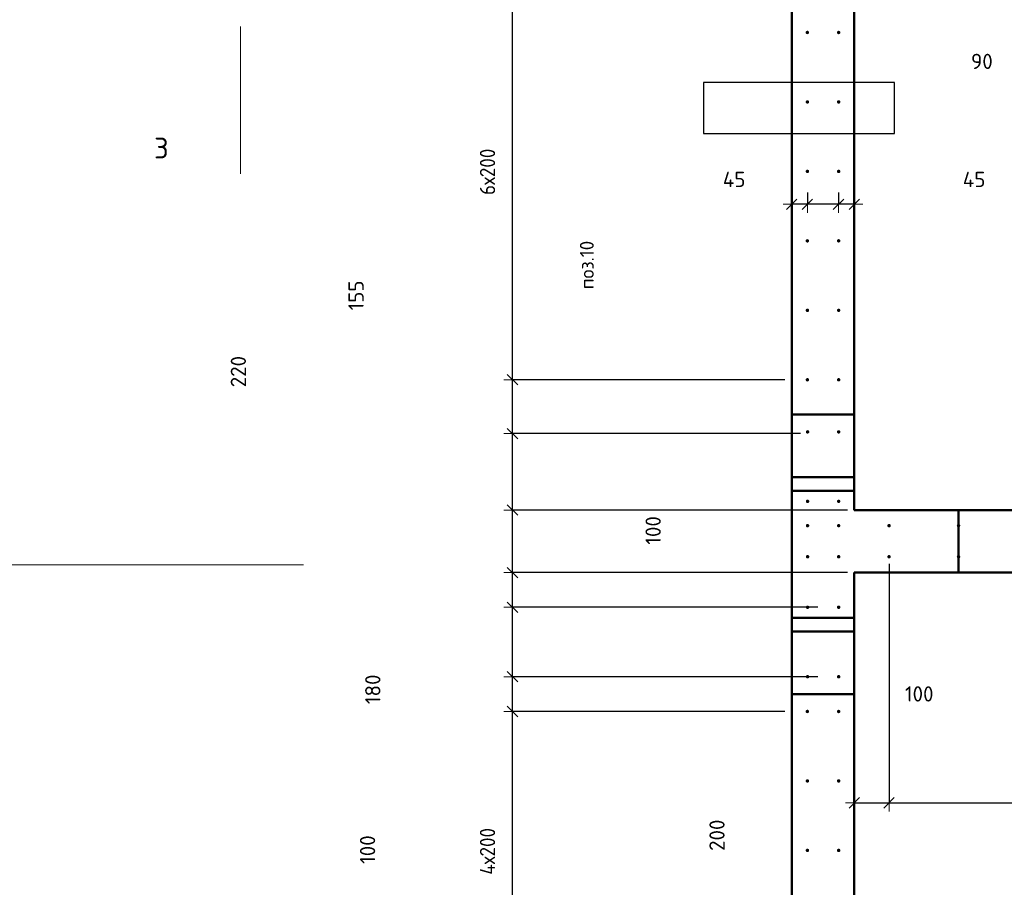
# Model space of a CAD drawing. Header units: millimetres. Extents: x -19950 to 69837, y -2757 to 40090.
# Tile 126 of 136: x 53828 to 56662, y 9194 to 11692. Entities that reach past the tile are written whole.
import ezdxf

# ---------------------------------------------------------------- set-up
doc = ezdxf.new("R2010")
doc.units = ezdxf.units.MM
doc.header["$PDMODE"] = 65
doc.linetypes.add('________', pattern=[0])
for name, color, linetype, lineweight in [('Standard', 7, 'Continuous', 25), ('Арм.стержн. вертикальными 1', 22, 'Continuous', 35), ('Обозначение разреза_ общее', 7, 'Continuous', 25), ('Размерная линия_ общее', 7, 'Continuous', 13)]:
    doc.layers.add(name, color=color, linetype=linetype, lineweight=lineweight)
doc.styles.add('ISOCPEUR', font='ISOCPEUR')
doc.dimstyles.new('DIMSTYLE_12', dxfattribs={"dimtxt": 44, "dimasz": 50, "dimexe": 0, "dimexo": 0, "dimgap": 22, "dimtad": 0, "dimdec": 0, "dimrnd": 5, "dimzin": 12, "dimdsep": 46, "dimtxsty": 'ISOCPEUR', "dimblk1": 'ALL_ML_STRICH', "dimblk2": 'ALL_ML_STRICH', "dimsah": 1, "dimcen": 0, "dimclrd": 7, "dimclre": 256, "dimclrt": 7, "dimadec": 0, "dimazin": 0, "dimtfac": 1, "dimtdec": 0, "dimtix": 1, "dimtmove": 2, "dimatfit": 3, "dimfxl": 0, "dimtvp": 1.2, "dimtzin": 0, "dimlwd": 0, "dimlwe": -3, "dimarcsym": 0})
doc.dimstyles.new('DIMSTYLE_17', dxfattribs={"dimtxt": 44, "dimasz": 50, "dimexe": 0, "dimexo": 0, "dimgap": 22, "dimtad": 0, "dimdec": 0, "dimrnd": 5, "dimzin": 12, "dimdsep": 46, "dimtxsty": 'ISOCPEUR', "dimblk1": 'ALL_ML_STRICH', "dimblk2": 'ALL_ML_STRICH', "dimsah": 1, "dimcen": 0, "dimclrd": 7, "dimclre": 256, "dimclrt": 7, "dimadec": 0, "dimazin": 0, "dimtfac": 1, "dimtdec": 0, "dimtix": 1, "dimtmove": 2, "dimatfit": 3, "dimfxl": 0, "dimtzin": 0, "dimlwd": 0, "dimlwe": -3, "dimarcsym": 0})
doc.dimstyles.new('DIMSTYLE_5', dxfattribs={"dimtxt": 44, "dimasz": 50, "dimexe": 0, "dimexo": 0, "dimgap": 22, "dimtad": 2, "dimdec": 0, "dimrnd": 5, "dimzin": 12, "dimdsep": 46, "dimtxsty": 'ISOCPEUR', "dimblk1": 'ALL_ML_STRICH', "dimblk2": 'ALL_ML_STRICH', "dimsah": 1, "dimcen": 0, "dimclrd": 7, "dimclre": 256, "dimclrt": 7, "dimadec": 0, "dimazin": 0, "dimtfac": 1, "dimtdec": 0, "dimtix": 1, "dimtmove": 2, "dimatfit": 3, "dimfxl": 0, "dimtvp": 1.2, "dimtzin": 0, "dimlwd": 0, "dimlwe": -3, "dimarcsym": 0})
doc.dimstyles.new('DIMSTYLE_7', dxfattribs={"dimtxt": 44, "dimasz": 50, "dimexe": 0, "dimexo": 0, "dimgap": 22, "dimtad": 2, "dimdec": 0, "dimrnd": 5, "dimzin": 12, "dimdsep": 46, "dimtxsty": 'ISOCPEUR', "dimblk1": 'ALL_ML_STRICH', "dimblk2": 'ALL_ML_STRICH', "dimsah": 1, "dimcen": 0, "dimclrd": 7, "dimclre": 256, "dimclrt": 7, "dimadec": 0, "dimazin": 0, "dimtfac": 1, "dimtdec": 0, "dimtix": 1, "dimtmove": 2, "dimatfit": 3, "dimfxl": 0, "dimtzin": 0, "dimlwd": 0, "dimlwe": -3, "dimarcsym": 0})

# ---------------------------------------------------------------- blocks, each defined once
blk = doc.blocks.new('ALL_ML_STRICH')
at = {"color": 0, "linetype": 'ByBlock', "lineweight": -2}
for p, q in [((-1, 0), (0.5, 0)), ((-0.3, -0.3), (0.3, 0.3)), ((0, -0.5), (0, 0.5))]:
    blk.add_line(p, q, dxfattribs=at)
blk = doc.blocks.new('*D422')
at = {"layer": 'DEFPOINTS', "color": 7, "linetype": 'Continuous', "lineweight": 13, "transparency": 33554687}
for p in [(56184.5, 11214.1), (56230, 11160.4), (56230, 11113.6)]:
    blk.add_point(p, dxfattribs=at)
at = {"layer": 'Размерная линия_ общее', "color": 253, "linetype": 'Continuous', "lineweight": -2, "true_color": 0xa0a0a0, "transparency": 33554687}
for p, q in [((56184.5, 11194.1), (56184.5, 11160.4)), ((56230, 11133.6), (56230, 11160.4))]:
    blk.add_line(p, q, dxfattribs=at)
at = {"layer": 'Размерная линия_ общее', "color": 7, "linetype": 'Continuous', "lineweight": -2, "transparency": 33554687}
blk.add_line((56230, 11160.4), (56184.5, 11160.4), dxfattribs=at)
at = {"layer": 'Размерная линия_ общее', "color": 7, "linetype": 'Continuous', "lineweight": 13, "transparency": 33554687, "xscale": 50, "yscale": 50, "zscale": 50}
for p, rotation in [((56184.5, 11160.4), 180), ((56230, 11160.4), 360)]:
    blk.add_blockref('ALL_ML_STRICH', p, dxfattribs=dict(at, rotation=rotation))
at = {"layer": 'Размерная линия_ общее', "color": 7, "linetype": 'Continuous', "lineweight": 13, "transparency": 33554687, "insert": (56574.9, 11231.8), "char_height": 44, "width": 88, "attachment_point": 5, "style": 'ISOCPEUR'}
blk.add_mtext('\\A1;{45}', dxfattribs=at)
blk = doc.blocks.new('*D423')
at = {"layer": 'DEFPOINTS', "color": 7, "linetype": 'Continuous', "lineweight": 13, "transparency": 33554687}
for p in [(56095, 11214.1), (56184.5, 11214.1), (56184.5, 11160.4)]:
    blk.add_point(p, dxfattribs=at)
at = {"layer": 'Размерная линия_ общее', "color": 253, "linetype": 'Continuous', "lineweight": -2, "true_color": 0xa0a0a0, "transparency": 33554687}
for p, q in [((56095, 11194.1), (56095, 11160.4)), ((56184.5, 11194.1), (56184.5, 11160.4))]:
    blk.add_line(p, q, dxfattribs=at)
at = {"layer": 'Размерная линия_ общее', "color": 7, "linetype": 'Continuous', "lineweight": -2, "transparency": 33554687}
blk.add_line((56184.5, 11160.4), (56095, 11160.4), dxfattribs=at)
at = {"layer": 'Размерная линия_ общее', "color": 7, "linetype": 'Continuous', "lineweight": 13, "transparency": 33554687, "xscale": 50, "yscale": 50, "zscale": 50}
for p, rotation in [((56095, 11160.4), 180), ((56184.5, 11160.4), 360)]:
    blk.add_blockref('ALL_ML_STRICH', p, dxfattribs=dict(at, rotation=rotation))
at = {"layer": 'Размерная линия_ общее', "color": 7, "linetype": 'Continuous', "lineweight": 13, "transparency": 33554687, "insert": (56597.2, 11571.7), "char_height": 44, "width": 88, "attachment_point": 5, "style": 'ISOCPEUR'}
blk.add_mtext('\\A1;{90}', dxfattribs=at)
blk = doc.blocks.new('*D424')
at = {"layer": 'DEFPOINTS', "color": 7, "linetype": 'Continuous', "lineweight": 13, "transparency": 33554687}
for p in [(56095, 11214.1), (56095, 11160.4), (56050, 11113.6)]:
    blk.add_point(p, dxfattribs=at)
at = {"layer": 'Размерная линия_ общее', "color": 253, "linetype": 'Continuous', "lineweight": -2, "true_color": 0xa0a0a0, "transparency": 33554687}
for p, q in [((56095, 11194.1), (56095, 11160.4)), ((56050, 11133.6), (56050, 11160.4))]:
    blk.add_line(p, q, dxfattribs=at)
at = {"layer": 'Размерная линия_ общее', "color": 7, "linetype": 'Continuous', "lineweight": -2, "transparency": 33554687}
blk.add_line((56095, 11160.4), (56050, 11160.4), dxfattribs=at)
at = {"layer": 'Размерная линия_ общее', "color": 7, "linetype": 'Continuous', "lineweight": 13, "transparency": 33554687, "xscale": 50, "yscale": 50, "zscale": 50}
for p, rotation in [((56050, 11160.4), 180), ((56095, 11160.4), 360)]:
    blk.add_blockref('ALL_ML_STRICH', p, dxfattribs=dict(at, rotation=rotation))
at = {"layer": 'Размерная линия_ общее', "color": 7, "linetype": 'Continuous', "lineweight": 13, "transparency": 33554687, "insert": (55884.2, 11232), "char_height": 44, "width": 88, "attachment_point": 5, "style": 'ISOCPEUR'}
blk.add_mtext('\\A1;{45}', dxfattribs=at)
blk = doc.blocks.new('*D539')
at = {"layer": 'DEFPOINTS', "color": 7, "linetype": 'Continuous', "lineweight": 13, "transparency": 33554687}
for p in [(56050, 9700), (55246.3, 8900), (56050, 8900)]:
    blk.add_point(p, dxfattribs=at)
at = {"layer": 'Размерная линия_ общее', "color": 253, "linetype": 'Continuous', "lineweight": -2, "true_color": 0xa0a0a0, "transparency": 33554687}
for p, q in [((56030, 9700), (55246.3, 9700)), ((56030, 8900), (55246.3, 8900))]:
    blk.add_line(p, q, dxfattribs=at)
at = {"layer": 'Размерная линия_ общее', "color": 7, "linetype": 'Continuous', "lineweight": -2, "transparency": 33554687}
blk.add_line((55246.3, 8900), (55246.3, 9700), dxfattribs=at)
at = {"layer": 'Размерная линия_ общее', "color": 7, "linetype": 'Continuous', "lineweight": 13, "transparency": 33554687, "xscale": 50, "yscale": 50, "zscale": 50}
for p, rotation in [((55246.3, 9700), 90), ((55246.3, 8900), 270)]:
    blk.add_blockref('ALL_ML_STRICH', p, dxfattribs=dict(at, rotation=rotation))
at = {"layer": 'Размерная линия_ общее', "color": 7, "linetype": 'Continuous', "lineweight": 13, "transparency": 33554687, "insert": (55152.3, 9230), "char_height": 44, "width": 2.2, "attachment_point": 1, "rotation": 90, "line_spacing_factor": 0.60241, "style": 'ISOCPEUR'}
blk.add_mtext('\\W0.91;4х200', dxfattribs=at)
blk = doc.blocks.new('*D540')
at = {"layer": 'DEFPOINTS', "color": 7, "linetype": 'Continuous', "lineweight": 13, "transparency": 33554687}
for p in [(56145.5, 9800), (55246.3, 9700), (56050, 9700)]:
    blk.add_point(p, dxfattribs=at)
at = {"layer": 'Размерная линия_ общее', "color": 253, "linetype": 'Continuous', "lineweight": -2, "true_color": 0xa0a0a0, "transparency": 33554687}
for p, q in [((56125.5, 9800), (55246.3, 9800)), ((56030, 9700), (55246.3, 9700))]:
    blk.add_line(p, q, dxfattribs=at)
at = {"layer": 'Размерная линия_ общее', "color": 7, "linetype": 'Continuous', "lineweight": -2, "transparency": 33554687}
blk.add_line((55246.3, 9700), (55246.3, 9800), dxfattribs=at)
at = {"layer": 'Размерная линия_ общее', "color": 7, "linetype": 'Continuous', "lineweight": 13, "transparency": 33554687, "xscale": 50, "yscale": 50, "zscale": 50}
for p, rotation in [((55246.3, 9800), 90), ((55246.3, 9700), 270)]:
    blk.add_blockref('ALL_ML_STRICH', p, dxfattribs=dict(at, rotation=rotation))
at = {"layer": 'Размерная линия_ общее', "color": 7, "linetype": 'Continuous', "lineweight": 13, "transparency": 33554687, "insert": (54829.1, 9302.3), "char_height": 44, "width": 132, "attachment_point": 5, "rotation": 90, "style": 'ISOCPEUR'}
blk.add_mtext('\\A1;{100}', dxfattribs=at)
blk = doc.blocks.new('*D541')
at = {"layer": 'DEFPOINTS', "color": 7, "linetype": 'Continuous', "lineweight": 13, "transparency": 33554687}
for p in [(56145.5, 10000), (55246.3, 9800), (56145.5, 9800)]:
    blk.add_point(p, dxfattribs=at)
at = {"layer": 'Размерная линия_ общее', "color": 253, "linetype": 'Continuous', "lineweight": -2, "true_color": 0xa0a0a0, "transparency": 33554687}
for p, q in [((56125.5, 10000), (55246.3, 10000)), ((56125.5, 9800), (55246.3, 9800))]:
    blk.add_line(p, q, dxfattribs=at)
at = {"layer": 'Размерная линия_ общее', "color": 7, "linetype": 'Continuous', "lineweight": -2, "transparency": 33554687}
blk.add_line((55246.3, 9800), (55246.3, 10000), dxfattribs=at)
at = {"layer": 'Размерная линия_ общее', "color": 7, "linetype": 'Continuous', "lineweight": 13, "transparency": 33554687, "xscale": 50, "yscale": 50, "zscale": 50}
for p, rotation in [((55246.3, 10000), 90), ((55246.3, 9800), 270)]:
    blk.add_blockref('ALL_ML_STRICH', p, dxfattribs=dict(at, rotation=rotation))
at = {"layer": 'Размерная линия_ общее', "color": 7, "linetype": 'Continuous', "lineweight": 13, "transparency": 33554687, "insert": (55834.8, 9343.6), "char_height": 44, "width": 132, "attachment_point": 5, "rotation": 90, "style": 'ISOCPEUR'}
blk.add_mtext('\\A1;{200}', dxfattribs=at)
blk = doc.blocks.new('*D542')
at = {"layer": 'DEFPOINTS', "color": 7, "linetype": 'Continuous', "lineweight": 13, "transparency": 33554687}
for p in [(56230, 10100), (55246.3, 10000), (56145.5, 10000)]:
    blk.add_point(p, dxfattribs=at)
at = {"layer": 'Размерная линия_ общее', "color": 253, "linetype": 'Continuous', "lineweight": -2, "true_color": 0xa0a0a0, "transparency": 33554687}
for p, q in [((56210, 10100), (55246.3, 10100)), ((56125.5, 10000), (55246.3, 10000))]:
    blk.add_line(p, q, dxfattribs=at)
at = {"layer": 'Размерная линия_ общее', "color": 7, "linetype": 'Continuous', "lineweight": -2, "transparency": 33554687}
blk.add_line((55246.3, 10000), (55246.3, 10100), dxfattribs=at)
at = {"layer": 'Размерная линия_ общее', "color": 7, "linetype": 'Continuous', "lineweight": 13, "transparency": 33554687, "xscale": 50, "yscale": 50, "zscale": 50}
for p, rotation in [((55246.3, 10100), 90), ((55246.3, 10000), 270)]:
    blk.add_blockref('ALL_ML_STRICH', p, dxfattribs=dict(at, rotation=rotation))
at = {"layer": 'Размерная линия_ общее', "color": 7, "linetype": 'Continuous', "lineweight": 13, "transparency": 33554687, "insert": (55651, 10221.3), "char_height": 44, "width": 132, "attachment_point": 5, "rotation": 90, "style": 'ISOCPEUR'}
blk.add_mtext('\\A1;{100}', dxfattribs=at)
blk = doc.blocks.new('*D543')
at = {"layer": 'DEFPOINTS', "color": 7, "linetype": 'Continuous', "lineweight": 13, "transparency": 33554687}
for p in [(56230, 10280), (55246.3, 10100), (56230, 10100)]:
    blk.add_point(p, dxfattribs=at)
at = {"layer": 'Размерная линия_ общее', "color": 253, "linetype": 'Continuous', "lineweight": -2, "true_color": 0xa0a0a0, "transparency": 33554687}
for p, q in [((56210, 10280), (55246.3, 10280)), ((56210, 10100), (55246.3, 10100))]:
    blk.add_line(p, q, dxfattribs=at)
at = {"layer": 'Размерная линия_ общее', "color": 7, "linetype": 'Continuous', "lineweight": -2, "transparency": 33554687}
blk.add_line((55246.3, 10100), (55246.3, 10280), dxfattribs=at)
at = {"layer": 'Размерная линия_ общее', "color": 7, "linetype": 'Continuous', "lineweight": 13, "transparency": 33554687, "xscale": 50, "yscale": 50, "zscale": 50}
for p, rotation in [((55246.3, 10280), 90), ((55246.3, 10100), 270)]:
    blk.add_blockref('ALL_ML_STRICH', p, dxfattribs=dict(at, rotation=rotation))
at = {"layer": 'Размерная линия_ общее', "color": 7, "linetype": 'Continuous', "lineweight": 13, "transparency": 33554687, "insert": (54844.1, 9763.8), "char_height": 44, "width": 132, "attachment_point": 5, "rotation": 90, "style": 'ISOCPEUR'}
blk.add_mtext('\\A1;{180}', dxfattribs=at)
blk = doc.blocks.new('*D544')
at = {"layer": 'DEFPOINTS', "color": 7, "linetype": 'Continuous', "lineweight": 13, "transparency": 33554687}
for p in [(56095.5, 10500), (55246.3, 10280), (56230, 10280)]:
    blk.add_point(p, dxfattribs=at)
at = {"layer": 'Размерная линия_ общее', "color": 253, "linetype": 'Continuous', "lineweight": -2, "true_color": 0xa0a0a0, "transparency": 33554687}
for p, q in [((56075.5, 10500), (55246.3, 10500)), ((56210, 10280), (55246.3, 10280))]:
    blk.add_line(p, q, dxfattribs=at)
at = {"layer": 'Размерная линия_ общее', "color": 7, "linetype": 'Continuous', "lineweight": -2, "transparency": 33554687}
blk.add_line((55246.3, 10280), (55246.3, 10500), dxfattribs=at)
at = {"layer": 'Размерная линия_ общее', "color": 7, "linetype": 'Continuous', "lineweight": 13, "transparency": 33554687, "xscale": 50, "yscale": 50, "zscale": 50}
for p, rotation in [((55246.3, 10500), 90), ((55246.3, 10280), 270)]:
    blk.add_blockref('ALL_ML_STRICH', p, dxfattribs=dict(at, rotation=rotation))
at = {"layer": 'Размерная линия_ общее', "color": 7, "linetype": 'Continuous', "lineweight": 13, "transparency": 33554687, "insert": (54457.2, 10678.5), "char_height": 44, "width": 132, "attachment_point": 5, "rotation": 90, "style": 'ISOCPEUR'}
blk.add_mtext('\\A1;{220}', dxfattribs=at)
blk = doc.blocks.new('*D545')
at = {"layer": 'DEFPOINTS', "color": 7, "linetype": 'Continuous', "lineweight": 13, "transparency": 33554687}
for p in [(56050, 10655), (55246.3, 10500), (56095.5, 10500)]:
    blk.add_point(p, dxfattribs=at)
at = {"layer": 'Размерная линия_ общее', "color": 253, "linetype": 'Continuous', "lineweight": -2, "true_color": 0xa0a0a0, "transparency": 33554687}
for p, q in [((56030, 10655), (55246.3, 10655)), ((56075.5, 10500), (55246.3, 10500))]:
    blk.add_line(p, q, dxfattribs=at)
at = {"layer": 'Размерная линия_ общее', "color": 7, "linetype": 'Continuous', "lineweight": -2, "transparency": 33554687}
blk.add_line((55246.3, 10500), (55246.3, 10655), dxfattribs=at)
at = {"layer": 'Размерная линия_ общее', "color": 7, "linetype": 'Continuous', "lineweight": 13, "transparency": 33554687, "xscale": 50, "yscale": 50, "zscale": 50}
for p, rotation in [((55246.3, 10655), 90), ((55246.3, 10500), 270)]:
    blk.add_blockref('ALL_ML_STRICH', p, dxfattribs=dict(at, rotation=rotation))
at = {"layer": 'Размерная линия_ общее', "color": 7, "linetype": 'Continuous', "lineweight": 13, "transparency": 33554687, "insert": (54795.9, 10897.8), "char_height": 44, "width": 132, "attachment_point": 5, "rotation": 90, "style": 'ISOCPEUR'}
blk.add_mtext('\\A1;{155}', dxfattribs=at)
blk = doc.blocks.new('*D546')
at = {"layer": 'DEFPOINTS', "color": 7, "linetype": 'Continuous', "lineweight": 13, "transparency": 33554687}
for p in [(56050, 11855), (55246.3, 10655), (56050, 10655)]:
    blk.add_point(p, dxfattribs=at)
at = {"layer": 'Размерная линия_ общее', "color": 253, "linetype": 'Continuous', "lineweight": -2, "true_color": 0xa0a0a0, "transparency": 33554687}
for p, q in [((56030, 11855), (55246.3, 11855)), ((56030, 10655), (55246.3, 10655))]:
    blk.add_line(p, q, dxfattribs=at)
at = {"layer": 'Размерная линия_ общее', "color": 7, "linetype": 'Continuous', "lineweight": -2, "transparency": 33554687}
blk.add_line((55246.3, 10655), (55246.3, 11855), dxfattribs=at)
at = {"layer": 'Размерная линия_ общее', "color": 7, "linetype": 'Continuous', "lineweight": 13, "transparency": 33554687, "xscale": 50, "yscale": 50, "zscale": 50}
for p, rotation in [((55246.3, 11855), 90), ((55246.3, 10655), 270)]:
    blk.add_blockref('ALL_ML_STRICH', p, dxfattribs=dict(at, rotation=rotation))
at = {"layer": 'Размерная линия_ общее', "color": 7, "linetype": 'Continuous', "lineweight": 13, "transparency": 33554687, "insert": (55152.3, 11187), "char_height": 44, "width": 2.2, "attachment_point": 1, "rotation": 90, "line_spacing_factor": 0.60241, "style": 'ISOCPEUR'}
blk.add_mtext('\\W0.91;6х200', dxfattribs=at)
blk = doc.blocks.new('*D550')
at = {"layer": 'DEFPOINTS', "color": 7, "linetype": 'Continuous', "lineweight": 13, "transparency": 33554687}
for p in [(56330, 10145.5), (56230, 10100), (56230, 9436.9)]:
    blk.add_point(p, dxfattribs=at)
at = {"layer": 'Размерная линия_ общее', "color": 253, "linetype": 'Continuous', "lineweight": -2, "true_color": 0xa0a0a0, "transparency": 33554687}
for p, q in [((56330, 10125.5), (56330, 9436.9)), ((56230, 10080), (56230, 9436.9))]:
    blk.add_line(p, q, dxfattribs=at)
at = {"layer": 'Размерная линия_ общее', "color": 7, "linetype": 'Continuous', "lineweight": -2, "transparency": 33554687}
blk.add_line((56230, 9436.9), (56330, 9436.9), dxfattribs=at)
at = {"layer": 'Размерная линия_ общее', "color": 7, "linetype": 'Continuous', "lineweight": 13, "transparency": 33554687, "xscale": 50, "yscale": 50, "zscale": 50, "rotation": 180}
blk.add_blockref('ALL_ML_STRICH', (56230, 9436.9), dxfattribs=at)
at = {"layer": 'Размерная линия_ общее', "color": 7, "linetype": 'Continuous', "lineweight": 13, "transparency": 33554687, "xscale": 50, "yscale": 50, "zscale": 50}
blk.add_blockref('ALL_ML_STRICH', (56330, 9436.9), dxfattribs=at)
at = {"layer": 'Размерная линия_ общее', "color": 7, "linetype": 'Continuous', "lineweight": 13, "transparency": 33554687, "insert": (56416.9, 9750.5), "char_height": 44, "width": 132, "attachment_point": 5, "style": 'ISOCPEUR'}
blk.add_mtext('\\A1;{100}', dxfattribs=at)
blk = doc.blocks.new('*D551')
at = {"layer": 'DEFPOINTS', "color": 7, "linetype": 'Continuous', "lineweight": 13, "transparency": 33554687}
for p in [(56330, 10145.5), (57930, 10145.5), (56330, 9436.9)]:
    blk.add_point(p, dxfattribs=at)
at = {"layer": 'Размерная линия_ общее', "color": 253, "linetype": 'Continuous', "lineweight": -2, "true_color": 0xa0a0a0, "transparency": 33554687}
for p, q in [((56330, 10125.5), (56330, 9436.9)), ((57930, 10125.5), (57930, 9436.9))]:
    blk.add_line(p, q, dxfattribs=at)
at = {"layer": 'Размерная линия_ общее', "color": 7, "linetype": 'Continuous', "lineweight": -2, "transparency": 33554687}
blk.add_line((56330, 9436.9), (57930, 9436.9), dxfattribs=at)
at = {"layer": 'Размерная линия_ общее', "color": 7, "linetype": 'Continuous', "lineweight": 13, "transparency": 33554687, "xscale": 50, "yscale": 50, "zscale": 50, "rotation": 180}
blk.add_blockref('ALL_ML_STRICH', (56330, 9436.9), dxfattribs=at)
at = {"layer": 'Размерная линия_ общее', "color": 7, "linetype": 'Continuous', "lineweight": 13, "transparency": 33554687, "xscale": 50, "yscale": 50, "zscale": 50}
blk.add_blockref('ALL_ML_STRICH', (57930, 9436.9), dxfattribs=at)
at = {"layer": 'Размерная линия_ общее', "color": 7, "linetype": 'Continuous', "lineweight": 13, "transparency": 33554687, "insert": (57062, 9530.9), "char_height": 44, "width": 2.2, "attachment_point": 1, "line_spacing_factor": 0.60241, "style": 'ISOCPEUR'}
blk.add_mtext('\\W0.91;8х200', dxfattribs=at)

msp = doc.modelspace()

# ---------------------------------------------------------------- hatches: boundary and pattern name
at = {"layer": 'Арм.стержн. вертикальными 1', "linetype": 'Continuous', "lineweight": 50, "transparency": 33554687}
for points in [[(56100, 11655), (56099.6, 11656.9), (56098.5, 11658.5), (56096.9, 11659.6), (56095, 11660), (56093.1, 11659.6), (56091.5, 11658.5), (56090.4, 11656.9), (56090, 11655), (56090.4, 11653.1), (56091.5, 11651.5), (56093.1, 11650.4), (56095, 11650), (56096.9, 11650.4), (56098.5, 11651.5), (56099.6, 11653.1)], [(56190, 11655), (56189.6, 11656.9), (56188.5, 11658.5), (56186.9, 11659.6), (56185, 11660), (56183.1, 11659.6), (56181.5, 11658.5), (56180.4, 11656.9), (56180, 11655), (56180.4, 11653.1), (56181.5, 11651.5), (56183.1, 11650.4), (56185, 11650), (56186.9, 11650.4), (56188.5, 11651.5), (56189.6, 11653.1)], [(56100, 11455), (56099.6, 11456.9), (56098.5, 11458.5), (56096.9, 11459.6), (56095, 11460), (56093.1, 11459.6), (56091.5, 11458.5), (56090.4, 11456.9), (56090, 11455), (56090.4, 11453.1), (56091.5, 11451.5), (56093.1, 11450.4), (56095, 11450), (56096.9, 11450.4), (56098.5, 11451.5), (56099.6, 11453.1)], [(56190, 11455), (56189.6, 11456.9), (56188.5, 11458.5), (56186.9, 11459.6), (56185, 11460), (56183.1, 11459.6), (56181.5, 11458.5), (56180.4, 11456.9), (56180, 11455), (56180.4, 11453.1), (56181.5, 11451.5), (56183.1, 11450.4), (56185, 11450), (56186.9, 11450.4), (56188.5, 11451.5), (56189.6, 11453.1)], [(56100, 11255), (56099.6, 11256.9), (56098.5, 11258.5), (56096.9, 11259.6), (56095, 11260), (56093.1, 11259.6), (56091.5, 11258.5), (56090.4, 11256.9), (56090, 11255), (56090.4, 11253.1), (56091.5, 11251.5), (56093.1, 11250.4), (56095, 11250), (56096.9, 11250.4), (56098.5, 11251.5), (56099.6, 11253.1)], [(56190, 11255), (56189.6, 11256.9), (56188.5, 11258.5), (56186.9, 11259.6), (56185, 11260), (56183.1, 11259.6), (56181.5, 11258.5), (56180.4, 11256.9), (56180, 11255), (56180.4, 11253.1), (56181.5, 11251.5), (56183.1, 11250.4), (56185, 11250), (56186.9, 11250.4), (56188.5, 11251.5), (56189.6, 11253.1)], [(56100, 11055), (56099.6, 11056.9), (56098.5, 11058.5), (56096.9, 11059.6), (56095, 11060), (56093.1, 11059.6), (56091.5, 11058.5), (56090.4, 11056.9), (56090, 11055), (56090.4, 11053.1), (56091.5, 11051.5), (56093.1, 11050.4), (56095, 11050), (56096.9, 11050.4), (56098.5, 11051.5), (56099.6, 11053.1)], [(56190, 11055), (56189.6, 11056.9), (56188.5, 11058.5), (56186.9, 11059.6), (56185, 11060), (56183.1, 11059.6), (56181.5, 11058.5), (56180.4, 11056.9), (56180, 11055), (56180.4, 11053.1), (56181.5, 11051.5), (56183.1, 11050.4), (56185, 11050), (56186.9, 11050.4), (56188.5, 11051.5), (56189.6, 11053.1)], [(56100, 10855), (56099.6, 10856.9), (56098.5, 10858.5), (56096.9, 10859.6), (56095, 10860), (56093.1, 10859.6), (56091.5, 10858.5), (56090.4, 10856.9), (56090, 10855), (56090.4, 10853.1), (56091.5, 10851.5), (56093.1, 10850.4), (56095, 10850), (56096.9, 10850.4), (56098.5, 10851.5), (56099.6, 10853.1)], [(56190, 10855), (56189.6, 10856.9), (56188.5, 10858.5), (56186.9, 10859.6), (56185, 10860), (56183.1, 10859.6), (56181.5, 10858.5), (56180.4, 10856.9), (56180, 10855), (56180.4, 10853.1), (56181.5, 10851.5), (56183.1, 10850.4), (56185, 10850), (56186.9, 10850.4), (56188.5, 10851.5), (56189.6, 10853.1)], [(56100, 10655), (56099.6, 10656.9), (56098.5, 10658.5), (56096.9, 10659.6), (56095, 10660), (56093.1, 10659.6), (56091.5, 10658.5), (56090.4, 10656.9), (56090, 10655), (56090.4, 10653.1), (56091.5, 10651.5), (56093.1, 10650.4), (56095, 10650), (56096.9, 10650.4), (56098.5, 10651.5), (56099.6, 10653.1)], [(56190, 10655), (56189.6, 10656.9), (56188.5, 10658.5), (56186.9, 10659.6), (56185, 10660), (56183.1, 10659.6), (56181.5, 10658.5), (56180.4, 10656.9), (56180, 10655), (56180.4, 10653.1), (56181.5, 10651.5), (56183.1, 10650.4), (56185, 10650), (56186.9, 10650.4), (56188.5, 10651.5), (56189.6, 10653.1)], [(56100.5, 10505), (56100.1, 10506.9), (56099, 10508.5), (56097.4, 10509.6), (56095.5, 10510), (56093.6, 10509.6), (56091.9, 10508.5), (56090.8, 10506.9), (56090.5, 10505), (56090.8, 10503.1), (56091.9, 10501.5), (56093.6, 10500.4), (56095.5, 10500), (56097.4, 10500.4), (56099, 10501.5), (56100.1, 10503.1)], [(56190, 10505), (56189.6, 10506.9), (56188.5, 10508.5), (56186.9, 10509.6), (56185, 10510), (56183.1, 10509.6), (56181.5, 10508.5), (56180.4, 10506.9), (56180, 10505), (56180.4, 10503.1), (56181.5, 10501.5), (56183.1, 10500.4), (56185, 10500), (56186.9, 10500.4), (56188.5, 10501.5), (56189.6, 10503.1)], [(56100.5, 10305), (56100.1, 10306.9), (56099, 10308.5), (56097.4, 10309.6), (56095.5, 10310), (56093.6, 10309.6), (56091.9, 10308.5), (56090.8, 10306.9), (56090.5, 10305), (56090.8, 10303.1), (56091.9, 10301.5), (56093.6, 10300.4), (56095.5, 10300), (56097.4, 10300.4), (56099, 10301.5), (56100.1, 10303.1)], [(56190, 10305), (56189.6, 10306.9), (56188.5, 10308.5), (56186.9, 10309.6), (56185, 10310), (56183.1, 10309.6), (56181.5, 10308.5), (56180.4, 10306.9), (56180, 10305), (56180.4, 10303.1), (56181.5, 10301.5), (56183.1, 10300.4), (56185, 10300), (56186.9, 10300.4), (56188.5, 10301.5), (56189.6, 10303.1)], [(56100.5, 10235), (56100.1, 10236.9), (56099, 10238.5), (56097.4, 10239.6), (56095.5, 10240), (56093.6, 10239.6), (56091.9, 10238.5), (56090.8, 10236.9), (56090.5, 10235), (56090.8, 10233.1), (56091.9, 10231.5), (56093.6, 10230.4), (56095.5, 10230), (56097.4, 10230.4), (56099, 10231.5), (56100.1, 10233.1)], [(56190, 10235), (56189.6, 10236.9), (56188.5, 10238.5), (56186.9, 10239.6), (56185, 10240), (56183.1, 10239.6), (56181.5, 10238.5), (56180.4, 10236.9), (56180, 10235), (56180.4, 10233.1), (56181.5, 10231.5), (56183.1, 10230.4), (56185, 10230), (56186.9, 10230.4), (56188.5, 10231.5), (56189.6, 10233.1)], [(56335, 10235), (56334.6, 10236.9), (56333.5, 10238.5), (56331.9, 10239.6), (56330, 10240), (56328.1, 10239.6), (56326.5, 10238.5), (56325.4, 10236.9), (56325, 10235), (56325.4, 10233.1), (56326.5, 10231.5), (56328.1, 10230.4), (56330, 10230), (56331.9, 10230.4), (56333.5, 10231.5), (56334.6, 10233.1)], [(56535, 10235), (56534.6, 10236.9), (56533.5, 10238.5), (56531.9, 10239.6), (56530, 10240), (56528.1, 10239.6), (56526.5, 10238.5), (56525.4, 10236.9), (56525, 10235), (56525.4, 10233.1), (56526.5, 10231.5), (56528.1, 10230.4), (56530, 10230), (56531.9, 10230.4), (56533.5, 10231.5), (56534.6, 10233.1)], [(56100.5, 10145.5), (56100.1, 10147.4), (56099, 10149), (56097.4, 10150.1), (56095.5, 10150.5), (56093.6, 10150.1), (56091.9, 10149), (56090.8, 10147.4), (56090.5, 10145.5), (56090.8, 10143.6), (56091.9, 10141.9), (56093.6, 10140.8), (56095.5, 10140.5), (56097.4, 10140.8), (56099, 10141.9), (56100.1, 10143.6)], [(56190, 10145.5), (56189.6, 10147.4), (56188.5, 10149), (56186.9, 10150.1), (56185, 10150.5), (56183.1, 10150.1), (56181.5, 10149), (56180.4, 10147.4), (56180, 10145.5), (56180.4, 10143.6), (56181.5, 10141.9), (56183.1, 10140.8), (56185, 10140.5), (56186.9, 10140.8), (56188.5, 10141.9), (56189.6, 10143.6)], [(56335, 10145.5), (56334.6, 10147.4), (56333.5, 10149), (56331.9, 10150.1), (56330, 10150.5), (56328.1, 10150.1), (56326.5, 10149), (56325.4, 10147.4), (56325, 10145.5), (56325.4, 10143.6), (56326.5, 10141.9), (56328.1, 10140.8), (56330, 10140.5), (56331.9, 10140.8), (56333.5, 10141.9), (56334.6, 10143.6)], [(56535, 10145.5), (56534.6, 10147.4), (56533.5, 10149), (56531.9, 10150.1), (56530, 10150.5), (56528.1, 10150.1), (56526.5, 10149), (56525.4, 10147.4), (56525, 10145.5), (56525.4, 10143.6), (56526.5, 10141.9), (56528.1, 10140.8), (56530, 10140.5), (56531.9, 10140.8), (56533.5, 10141.9), (56534.6, 10143.6)], [(56100.5, 10000), (56100.1, 10001.9), (56099, 10003.5), (56097.4, 10004.6), (56095.5, 10005), (56093.6, 10004.6), (56091.9, 10003.5), (56090.8, 10001.9), (56090.5, 10000), (56090.8, 9998.1), (56091.9, 9996.5), (56093.6, 9995.4), (56095.5, 9995), (56097.4, 9995.4), (56099, 9996.5), (56100.1, 9998.1)], [(56190, 10000), (56189.6, 10001.9), (56188.5, 10003.5), (56186.9, 10004.6), (56185, 10005), (56183.1, 10004.6), (56181.5, 10003.5), (56180.4, 10001.9), (56180, 10000), (56180.4, 9998.1), (56181.5, 9996.5), (56183.1, 9995.4), (56185, 9995), (56186.9, 9995.4), (56188.5, 9996.5), (56189.6, 9998.1)], [(56100.5, 9800), (56100.1, 9801.9), (56099, 9803.5), (56097.4, 9804.6), (56095.5, 9805), (56093.6, 9804.6), (56091.9, 9803.5), (56090.8, 9801.9), (56090.5, 9800), (56090.8, 9798.1), (56091.9, 9796.5), (56093.6, 9795.4), (56095.5, 9795), (56097.4, 9795.4), (56099, 9796.5), (56100.1, 9798.1)], [(56190, 9800), (56189.6, 9801.9), (56188.5, 9803.5), (56186.9, 9804.6), (56185, 9805), (56183.1, 9804.6), (56181.5, 9803.5), (56180.4, 9801.9), (56180, 9800), (56180.4, 9798.1), (56181.5, 9796.5), (56183.1, 9795.4), (56185, 9795), (56186.9, 9795.4), (56188.5, 9796.5), (56189.6, 9798.1)], [(56100, 9700), (56099.6, 9701.9), (56098.5, 9703.5), (56096.9, 9704.6), (56095, 9705), (56093.1, 9704.6), (56091.5, 9703.5), (56090.4, 9701.9), (56090, 9700), (56090.4, 9698.1), (56091.5, 9696.5), (56093.1, 9695.4), (56095, 9695), (56096.9, 9695.4), (56098.5, 9696.5), (56099.6, 9698.1)], [(56190, 9700), (56189.6, 9701.9), (56188.5, 9703.5), (56186.9, 9704.6), (56185, 9705), (56183.1, 9704.6), (56181.5, 9703.5), (56180.4, 9701.9), (56180, 9700), (56180.4, 9698.1), (56181.5, 9696.5), (56183.1, 9695.4), (56185, 9695), (56186.9, 9695.4), (56188.5, 9696.5), (56189.6, 9698.1)], [(56100, 9500), (56099.6, 9501.9), (56098.5, 9503.5), (56096.9, 9504.6), (56095, 9505), (56093.1, 9504.6), (56091.5, 9503.5), (56090.4, 9501.9), (56090, 9500), (56090.4, 9498.1), (56091.5, 9496.5), (56093.1, 9495.4), (56095, 9495), (56096.9, 9495.4), (56098.5, 9496.5), (56099.6, 9498.1)], [(56190, 9500), (56189.6, 9501.9), (56188.5, 9503.5), (56186.9, 9504.6), (56185, 9505), (56183.1, 9504.6), (56181.5, 9503.5), (56180.4, 9501.9), (56180, 9500), (56180.4, 9498.1), (56181.5, 9496.5), (56183.1, 9495.4), (56185, 9495), (56186.9, 9495.4), (56188.5, 9496.5), (56189.6, 9498.1)], [(56100, 9300), (56099.6, 9301.9), (56098.5, 9303.5), (56096.9, 9304.6), (56095, 9305), (56093.1, 9304.6), (56091.5, 9303.5), (56090.4, 9301.9), (56090, 9300), (56090.4, 9298.1), (56091.5, 9296.5), (56093.1, 9295.4), (56095, 9295), (56096.9, 9295.4), (56098.5, 9296.5), (56099.6, 9298.1)], [(56190, 9300), (56189.6, 9301.9), (56188.5, 9303.5), (56186.9, 9304.6), (56185, 9305), (56183.1, 9304.6), (56181.5, 9303.5), (56180.4, 9301.9), (56180, 9300), (56180.4, 9298.1), (56181.5, 9296.5), (56183.1, 9295.4), (56185, 9295), (56186.9, 9295.4), (56188.5, 9296.5), (56189.6, 9298.1)]]:
    msp.add_hatch(color=4, dxfattribs=at).paths.add_polyline_path(points)

# ---------------------------------------------------------------- linework, layer by layer
at = {"color": 7, "linetype": 'Continuous', "lineweight": 50, "transparency": 33554687}
for p, q in [((56050, 8500), (56050, 10100)), ((56230, 10100), (56230, 8500))]:
    msp.add_line(p, q, dxfattribs=at)
at = {"color": 7, "linetype": '________', "lineweight": 50, "transparency": 33554687}
for p, q in [((56230, 9970), (56050, 9970)), ((56050, 9930), (56230, 9930)), ((56230, 9750), (56050, 9750))]:
    msp.add_line(p, q, dxfattribs=at)
at = {"layer": 'Standard', "color": 7, "linetype": 'Continuous', "lineweight": 50, "transparency": 33554687}
for p, q in [((56050, 10100), (56050, 13120)), ((56230, 12940), (56230, 10280)), ((56230, 10280), (57980, 10280)), ((57980, 10100), (56230, 10100))]:
    msp.add_line(p, q, dxfattribs=at)
at = {"layer": 'Standard', "color": 52, "linetype": 'Continuous', "lineweight": -3, "transparency": 33554687}
for p, q in [((55796, 11510.6), (55796, 11364.1)), ((56346, 11510.6), (55796, 11510.6)), ((55796, 11510.6), (55796, 11364.1)), ((56346, 11510.6), (55796, 11510.6)), ((56346, 11364.1), (56346, 11510.6)), ((56346, 11364.1), (56346, 11510.6)), ((55796, 11364.1), (56346, 11364.1)), ((55796, 11364.1), (56346, 11364.1))]:
    msp.add_line(p, q, dxfattribs=at)
at = {"layer": 'Standard', "color": 7, "linetype": '________', "lineweight": 50, "transparency": 33554687}
for p, q in [((56050, 10555), (56230, 10555)), ((56230, 10375), (56050, 10375)), ((56230, 10352.9), (56230, 10357.1)), ((56230, 10345), (56230, 10346.9)), ((56050, 10335), (56230, 10335)), ((56530, 10280), (56530, 10100))]:
    msp.add_line(p, q, dxfattribs=at)
at = {"layer": 'Обозначение разреза_ общее', "color": 7, "linetype": 'Continuous', "lineweight": 13, "transparency": 33554687}
for p, q in [((54463, 11671.8), (54463, 11247.8)), ((54645.1, 10122.5), (53305.1, 10122.5))]:
    msp.add_line(p, q, dxfattribs=at)

# ---------------------------------------------------------------- texts
at = {"layer": 'Standard', "color": 7, "linetype": 'Continuous', "lineweight": 13, "transparency": 33554687, "insert": (55480.1, 10915.7), "char_height": 40, "width": 159.975, "attachment_point": 7, "rotation": 90, "style": 'ISOCPEUR'}
msp.add_mtext('\\A1;{\\fISOCPEUR|i0|b0;\\H40.000000;\\W1.000000;\\C7;поз.10}\\P', dxfattribs=at)
at = {"layer": 'Обозначение разреза_ общее', "color": 7, "linetype": 'Continuous', "lineweight": 13, "transparency": 33554687, "insert": (54214.6, 11292.3), "char_height": 60, "width": 65.333, "attachment_point": 7, "style": 'ISOCPEUR'}
msp.add_mtext('\\A1;{\\fISOCPEUR|i0|b0;\\H60.000000;\\W1.000000;\\C7;3}\\P', dxfattribs=at)

# ---------------------------------------------------------------- dimensions: what is measured, and where the dimension line sits
at = {"layer": 'Размерная линия_ общее', "color": 7, "linetype": 'Continuous', "lineweight": 13, "transparency": 33554687}
for base, p1, p2, text, picture, middle in [((55246.3, 11855), (56030, 10655), (56030, 11855), '\\W0.91;6х200', '*D546', (55224.3, 11255)), ((55246.3, 9700), (56030, 8900), (56030, 9700), '\\W0.91;4х200', '*D539', (55224.3, 9300))]:
    dim = msp.add_linear_dim(base=base, p1=p1, p2=p2, angle=90, text=text, dimstyle='DIMSTYLE_7', override={"dimpost": '<>', "dimclrd": 7, "dimclre": 253, "dimclrt": 7, "dimlwd": 0, "dimlwe": 65533}, dxfattribs=at)
    dim.commit()
    dim.dimension.update_dxf_attribs({"geometry": picture, "text_midpoint": middle, "dimtype": 160})
for base, p1, p2, angle, dimstyle, picture, middle in [((56094.9997, 11160.3798), (56184.531, 11194.0802), (56094.9997, 11194.0802), 180, 'DIMSTYLE_5', '*D423', (56597.1915, 11571.7213)), ((56050, 11160.4), (56095, 11194.1), (56050, 11133.6), 180, 'DIMSTYLE_5', '*D424', (55884.2, 11232)), ((56184.531, 11160.3798), (56230, 11133.5923), (56184.531, 11194.0802), 180, 'DIMSTYLE_5', '*D422', (56574.8756, 11231.7637)), ((55246.3, 10655), (56075.5, 10500), (56030, 10655), 90, 'DIMSTYLE_7', '*D545', (54795.9, 10897.8)), ((55246.3, 10500), (56210, 10280), (56075.5, 10500), 90, 'DIMSTYLE_7', '*D544', (54457.2, 10678.5)), ((55246.3, 10280), (56210, 10100), (56210, 10280), 90, 'DIMSTYLE_7', '*D543', (54844.1, 9763.8)), ((55246.3, 10100), (56125.5, 10000), (56210, 10100), 90, 'DIMSTYLE_12', '*D542', (55651, 10221.3)), ((55246.3, 10000), (56125.5, 9800), (56125.5, 10000), 90, 'DIMSTYLE_17', '*D541', (55834.8, 9343.6)), ((55246.3, 9800), (56030, 9700), (56125.5, 9800), 90, 'DIMSTYLE_5', '*D540', (54829.1, 9302.3))]:
    dim = msp.add_linear_dim(base=base, p1=p1, p2=p2, angle=angle, dimstyle=dimstyle, override={"dimpost": '<>', "dimclrd": 7, "dimclre": 253, "dimclrt": 7, "dimlwd": 0, "dimlwe": 65533}, dxfattribs=at)
    dim.commit()
    dim.dimension.update_dxf_attribs({"geometry": picture, "text_midpoint": middle, "dimtype": 160})
dim = msp.add_linear_dim(base=(56330, 9436.9), p1=(56230, 10080), p2=(56330, 10125.5), dimstyle='DIMSTYLE_5', override={"dimpost": '<>', "dimclrd": 7, "dimclre": 253, "dimclrt": 7, "dimlwd": 0, "dimlwe": 65533}, dxfattribs=at)
dim.commit()
dim.dimension.update_dxf_attribs({"geometry": '*D550', "text_midpoint": (56416.9, 9750.5), "dimtype": 160})
dim = msp.add_linear_dim(base=(57930, 9436.9), p1=(56330, 10125.5), p2=(57930, 10125.5), text='\\W0.91;8х200', dimstyle='DIMSTYLE_7', override={"dimpost": '<>', "dimclrd": 7, "dimclre": 253, "dimclrt": 7, "dimlwd": 0, "dimlwe": 65533}, dxfattribs=at)
dim.commit()
dim.dimension.update_dxf_attribs({"geometry": '*D551', "text_midpoint": (57130, 9458.9), "dimtype": 160})

doc.saveas('drawing.dxf')
